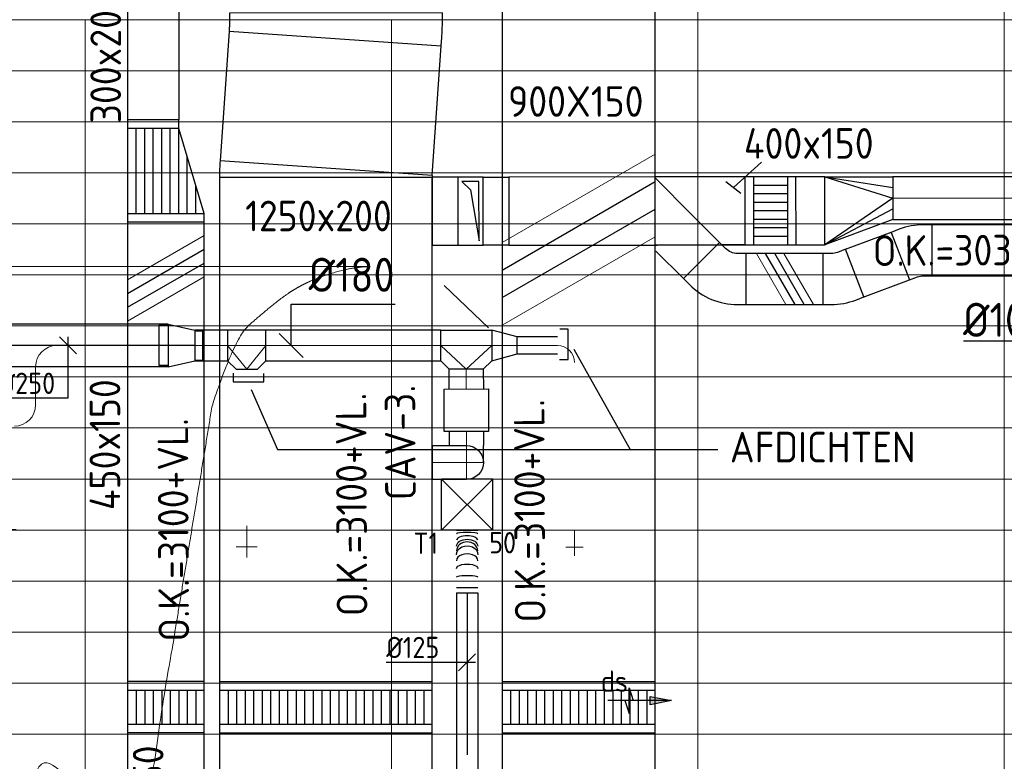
# Model space of a CAD drawing. Header units: millimetres. Extents: x -72412 to 16313, y -1015 to 52998.
# Tile 15 of 64: x -56107 to -50322, y 15870 to 20229. Entities that reach past the tile are written whole.
import ezdxf
from ezdxf.enums import TextEntityAlignment as Align

# ---------------------------------------------------------------- set-up
doc = ezdxf.new("R2010")
doc.units = ezdxf.units.MM
doc.header["$LTSCALE"] = 50
doc.linetypes.add('CENTER2', pattern=[28.575, 19.05, -3.175, 3.175, -3.175])
for name, color, linetype in [('4plfd', 254, 'Continuous'), ('WL570---_RETOUR', 100, 'Continuous'), ('WL570---_RETOUR_HL', 1, 'Continuous'), ('WL570---_TOEVOER', 200, 'Continuous'), ('WL570---_TOEVOER_HL', 1, 'Continuous'), ('WL570---_TOEVOER_RST', 200, 'Continuous'), ('WL570---_TOEVOER_RST_HL', 1, 'Continuous'), ('WM570---_RETOUR', 2, 'Continuous'), ('WM570---_RETOUR_PR', 2, 'Continuous'), ('WM570---_TOEVOER', 2, 'Continuous'), ('WM570---_TOEVOER_PR', 2, 'Continuous'), ('WM570---_TOEVOER_RST_PR', 1, 'Continuous'), ('WT570---_TEKST', 2, 'Continuous')]:
    doc.layers.add(name, color=color, linetype=linetype)
for name, color, linetype, lineweight in [('WL570---_BESTAAND-HARTLIJN', 161, 'Continuous', 0), ('WL570---_BESTAAND-RETOUR', 140, 'Continuous', 0), ('WL570---_BESTAAND-TOEVOER', 180, 'Continuous', 0), ('WL570---_DEMONTEREN', 10, 'Continuous', 0)]:
    doc.layers.add(name, color=color, linetype=linetype, lineweight=lineweight)
doc.layers.get('WL570---_DEMONTEREN').off()
doc.styles.add('BURO-025', font='ISO96.shx', dxfattribs={"height": 125})
doc.styles.add('ISO', font='ISO', dxfattribs={"height": 162})
doc.styles.add('MAATVOERING', font='ISO')

# ---------------------------------------------------------------- blocks, each defined once
blk = doc.blocks.new('Groep-43')
at = {"color": 8, "linetype": 'Continuous', "lineweight": 13}
for p, q in [((-73154.912, 18699.14), (-22154.912, 18699.14)), ((-73154.912, 18399.14), (-22154.912, 18399.14)), ((-73154.912, 18099.14), (-22154.912, 18099.14)), ((-73154.912, 17799.14), (-22154.912, 17799.14)), ((-73154.912, 17499.14), (-22154.912, 17499.14)), ((-22154.912, 17199.14), (-73154.912, 17199.14)), ((-73154.912, 16899.14), (-22154.912, 16899.14)), ((-22154.912, 16599.14), (-73154.912, 16599.14)), ((-22154.912, 16299.14), (-73154.912, 16299.14)), ((-22154.912, 15999.14), (-73154.912, 15999.14)), ((-22154.912, 15699.14), (-73154.912, 15699.14)), ((-22154.912, 15399.14), (-73154.912, 15399.14)), ((-73154.912, 15099.14), (-22154.912, 15099.14)), ((-22154.912, 14799.14), (-73154.912, 14799.14)), ((-22154.912, 14499.14), (-73154.912, 14499.14))]:
    blk.add_line(p, q, dxfattribs=at)
blk = doc.blocks.new('Groep-50')
at = {"color": 8, "linetype": 'Continuous', "lineweight": 13}
for p, q in [((-54854.9, 19149.1), (-54854.9, 7003.9)), ((-53054.9, 18999.1), (-53054.9, 6825.7)), ((-65604.9, 18699.1), (-54904.7, 18699.1)), ((-58454.9, 18699.1), (-58454.9, 7516)), ((-56654.9, 18699.1), (-56654.9, 7233.8))]:
    blk.add_line(p, q, dxfattribs=at)
at = {"color": 8}
blk.add_blockref('Groep-43', (0, 0), dxfattribs=at)
blk = doc.blocks.new('Block plafond 5e verd')
at = {"layer": '4plfd', "linetype": 'Continuous', "lineweight": 18}
blk.add_open_spline([(12500, -1900), (12500, -4532.2), (12500, -7164.4), (11206.8, -7581.2), (9913.5, -7998.1), (9259.8, -8169.1), (8394.2, -7914.5), (7991.2, -7623.7), (7658.7, -7255.3), (7470.3, -6948.7), (7316.8, -6492.4), (7299.9, -6094.6), (7299.9, -6542.3), (7299.9, -6990), (7299.9, -7392), (7318.7, -7801.4), (7395.8, -8103.4), (7554.3, -8474.5), (7886.5, -8905.9), (8214.8, -9161.9), (8600.6, -9354.7), (9013.4, -9461.7), (9414.6, -9475.2), (9794.7, -9415.4), (9926, -9364), (11968.2, -8706.6), (14010.4, -8049.2), (14275, -6442.3), (14539.6, -4835.5), (14884.7, -4892.3), (15229.8, -4949.1), (15413.8, -3833.4), (15597.7, -2717.7), (15728, -2321), (15892.5, -2175.9), (16052.9, -2047.8), (16206.3, -1969.2), (16365.1, -1921.2), (16459, -1903.8), (16550, -1900), (14525, -1900), (12500, -1900)], degree=2, knots=[0, 0, 0, 1, 1, 2, 2, 3, 4, 5, 6, 7, 8, 8, 9, 9, 10, 11, 12, 13, 14, 15, 16, 17, 18, 19, 19, 20, 20, 21, 21, 22, 22, 23, 23, 24, 25, 26, 27, 28, 29, 29, 30, 30, 30], dxfattribs=at)
at = {"layer": '4plfd'}
blk.add_blockref('Groep-50', (73304.9, -19149.1), dxfattribs=at)
blk = doc.blocks.new('KARH')
for p, q in [((1, 0.5), (0, 0.5)), ((0, -0.5), (1, -0.5))]:
    blk.add_line(p, q)
at = {"invisible_edges": 15}
blk.add_3dface([(0, 0.5), (0, -0.5), (1, -0.5), (1, 0.5)], dxfattribs=at)
blk = doc.blocks.new('VBO12502000005041-100')
blk.add_lwpolyline([(-625, -75.1), (625, -75.1), (625, -25.1, 0.017455), (621.7, 69.1), (618.2, 119), (-628.7, 31.8), (-625.2, -18.1, -0.017455), (-625, -25.1)], format="xyb", close=True)
blk = doc.blocks.new('VPB1250200125015000176')
for p, q in [((625.4, -16.4), (-621.6, 70)), ((-621.6, 70), (-621.6, 70)), ((-625, -26.9), (625, -26.8)), ((625, -26.8), (625, -26.8))]:
    blk.add_line(p, q)
for radius in [1400, 150]:
    blk.add_arc((775, -26.8), radius, 176.03484, 180.00411)
blk = doc.blocks.new('VSP40015040015020-1')
at = {"layer": 'WL570---_RETOUR'}
for p, q in [((50, -200), (50, 200)), ((250, -200), (250, 200)), ((50, 150), (250, 150)), ((50, 100), (250, 100)), ((50, 50), (250, 50)), ((50, 0), (250, 0)), ((50, -50), (250, -50)), ((50, -100), (250, -100)), ((50, -150), (250, -150))]:
    blk.add_line(p, q, dxfattribs=at)
blk.add_lwpolyline([(0, -200), (300, -200), (300, 200), (0, 200)], close=True, dxfattribs=at)
blk = doc.blocks.new('VRO40015000250400-75R')
at = {"layer": 'WL570---_RETOUR'}
for p, q in [((-400, 275), (0, 62.5)), ((-400, -125), (0, -62.5))]:
    blk.add_line(p, q, dxfattribs=at)
blk.add_lwpolyline([(-400, 275), (-400, -125), (0, -125), (0, 125)], close=True, dxfattribs=at)
blk.add_lwpolyline([(-400, -125), (-400, -125), (0, 0), (-400, 275)], dxfattribs=at)
blk = doc.blocks.new('VBO40015000050901-0')
blk.add_lwpolyline([(74.8, 200.1), (224.8, 200.2), (225.2, -199.8), (75.2, -199.9)])
blk = doc.blocks.new('VBO40015000050901-100Z')
at = {"layer": 'WL570---_RETOUR'}
for p, q in [((175, 275), (-175, 275)), ((-175, 275), (-175, 175)), ((-125, 225), (175, 275)), ((-175, 175), (-125, 225)), ((-200, 150), (200, 150))]:
    blk.add_line(p, q, dxfattribs=at)
blk.add_lwpolyline([(-200, 0), (200, 0), (200, 300), (-200, 300)], close=True, dxfattribs=at)
blk = doc.blocks.new('*X176')
at = {"color": 0}
for p, q in [((50, 400), (550, 400)), ((50, 300), (550, 300)), ((50, 200), (550, 200)), ((50, 100), (383.3, 100))]:
    blk.add_line(p, q, dxfattribs=at)
blk = doc.blocks.new('*X177')
at = {"color": 0}
for p, q in [((50, 350), (550, 350)), ((50, 250), (550, 250)), ((50, 150), (550, 150)), ((50, 50), (216.7, 50))]:
    blk.add_line(p, q, dxfattribs=at)
blk = doc.blocks.new('VTR45015030020015-0')
at = {"layer": 'WL570---_TOEVOER'}
for p, q in [((50, 225), (0, 225)), ((0, 225), (0, -225)), ((600, 225), (550, 225)), ((600, -75), (600, 225)), ((550, -75), (600, -75)), ((0, -225), (50, -225))]:
    blk.add_line(p, q, dxfattribs=at)
blk.add_lwpolyline([(50, -225), (550, -75), (550, 225), (50, 225)], close=True, dxfattribs=at)
for name in ['*X176', '*X177']:
    blk.add_blockref(name, (0, -225), dxfattribs=at)
blk = doc.blocks.new('KARO')
for p, q in [((1, 0.5), (0, 0.5)), ((0, -0.5), (1, -0.5))]:
    blk.add_line(p, q)
at = {"invisible_edges": 15}
blk.add_3dface([(0, 0.5), (0, -0.5), (1, -0.5), (1, 0.5)], dxfattribs=at)
at = {"layer": 'WL570---_BESTAAND-HARTLIJN'}
blk.add_line((0, 0), (1, 0), dxfattribs=at)
blk = doc.blocks.new('OTS18018020000T')
blk.add_lwpolyline([(-150, -230), (150, -230), (150, -50), (100, 0), (-100, 0), (-150, -50)], close=True)
at = {"layer": 'WL570---_BESTAAND-HARTLIJN'}
blk.add_line((-150, -140), (150, -140), dxfattribs=at)
at = {"layer": 'WL570---_BESTAAND-RETOUR'}
blk.add_lwpolyline([(-150, -140), (0, 0), (150, -140)], dxfattribs=at)
blk = doc.blocks.new('VSP12501501250150-0')
at = {"layer": 'WL570---_RETOUR'}
for p, q in [((50, -625), (50, 625)), ((250, -625), (250, 625)), ((50, 575), (250, 575)), ((50, 525), (250, 525)), ((50, 475), (250, 475)), ((50, 425), (250, 425)), ((50, 375), (250, 375)), ((50, 325), (250, 325)), ((50, 275), (250, 275)), ((50, 225), (250, 225)), ((50, 175), (250, 175)), ((50, 125), (250, 125)), ((50, 75), (250, 75)), ((50, 25), (250, 25)), ((50, -25), (250, -25)), ((50, -75), (250, -75)), ((50, -125), (250, -125)), ((50, -175), (250, -175)), ((50, -225), (250, -225)), ((50, -275), (250, -275)), ((50, -325), (250, -325)), ((50, -375), (250, -375)), ((50, -425), (250, -425)), ((50, -475), (250, -475)), ((50, -525), (250, -525)), ((50, -575), (250, -575))]:
    blk.add_line(p, q, dxfattribs=at)
blk.add_lwpolyline([(0, -625), (300, -625), (300, 625), (0, 625)], close=True, dxfattribs=at)
blk = doc.blocks.new('OTS18018012500H')
blk.add_lwpolyline([(-112.5, -90), (112.5, -90), (112.5, 90), (62.5, 140), (-62.5, 140), (-112.5, 90)], close=True)
at = {"layer": 'WL570---_BESTAAND-HARTLIJN'}
blk.add_line((-112.5, 0), (112.5, 0), dxfattribs=at)
at = {"layer": 'WL570---_BESTAAND-RETOUR'}
blk.add_lwpolyline([(-112.5, 0), (0, 140), (112.5, 0)], dxfattribs=at)
blk = doc.blocks.new('OBO12500090ZE')
blk.add_lwpolyline([(-62.5, 0), (62.5, 0), (62.5, 125, 1), (-62.5, 125)], format="xyb", close=True)
at = {"layer": 'WL570---_BESTAAND-HARTLIJN'}
for points in [[(0, 0), (0, 187.5)], [(-62.5, 125), (62.5, 125)]]:
    blk.add_lwpolyline(points, dxfattribs=at)
blk = doc.blocks.new('OBO12500090H')
blk.add_lwpolyline([(62.5, -125, 0.414214), (-125, 62.5), (-125, -62.5, -0.414214), (-62.5, -125)], format="xyb", close=True)
at = {"invisible_edges": 15}
for points in [[(-114.1, -63.4), (-92.4, 59.7), (-125, 62.5), (-125, -62.5)], [(-103.6, -66.3), (-60.9, 51.2), (-92.4, 59.7), (-114.1, -63.4)], [(-93.8, -70.9), (-31.2, 37.4), (-60.9, 51.2), (-103.6, -66.3)], [(-84.8, -77.1), (-4.5, 18.6), (-31.2, 37.4), (-93.8, -70.9)], [(-77.1, -84.8), (18.6, -4.5), (-4.5, 18.6), (-84.8, -77.1)], [(-70.9, -93.8), (37.4, -31.2), (18.6, -4.5), (-77.1, -84.8)], [(-66.3, -103.6), (51.2, -60.9), (37.4, -31.2), (-70.9, -93.8)], [(-63.4, -114.1), (59.7, -92.4), (51.2, -60.9), (-66.3, -103.6)], [(-62.5, -125), (62.5, -125), (59.7, -92.4), (-63.4, -114.1)]]:
    blk.add_3dface(points, dxfattribs=at)
at = {"layer": 'WL570---_BESTAAND-HARTLIJN'}
blk.add_arc((-125, -125), 125, 0, 90, dxfattribs=at)
blk = doc.blocks.new('OSV18012501020G')
blk.add_lwpolyline([(0, -90), (102.6, -62.5), (102.6, 62.5), (0, 90)], close=True)
at = {"layer": 'WL570---_BESTAAND-HARTLIJN'}
blk.add_line((0, 0), (102.6, 0), dxfattribs=at)
blk = doc.blocks.new('VSP45015045015012-0')
at = {"layer": 'WL570---_TOEVOER'}
for p, q in [((50, -225), (50, 225)), ((50, 175), (250, 175)), ((250, -225), (250, 225)), ((50, 125), (250, 125)), ((50, 75), (250, 75)), ((50, 25), (250, 25)), ((50, -25), (250, -25)), ((50, -75), (250, -75)), ((50, -125), (250, -125)), ((50, -175), (250, -175))]:
    blk.add_line(p, q, dxfattribs=at)
blk.add_lwpolyline([(0, -225), (300, -225), (300, 225), (0, 225)], close=True, dxfattribs=at)
blk = doc.blocks.new('OBO20000090ZE')
blk.add_lwpolyline([(-100, 0), (100, 0), (100, 200, 1), (-100, 200)], format="xyb", close=True)
at = {"layer": 'WL570---_BESTAAND-HARTLIJN'}
for points in [[(0, 0), (0, 300)], [(-100, 200), (100, 200)]]:
    blk.add_lwpolyline(points, dxfattribs=at)
blk = doc.blocks.new('MVLINE')
blk.add_line((35.4, -35.4), (-35.4, 35.4))
blk = doc.blocks.new('VBO30020000050451-100R')
blk.add_lwpolyline([(-41.4, -262.1), (258.6, -262.1), (258.6, -212.1, 0.198912), (141.4, 70.7), (106.1, 106.1), (-106.1, -106.1), (-70.7, -141.4, -0.198912), (-41.4, -212.1)], format="xyb", close=True)
blk = doc.blocks.new('OBO10000090ZH')
blk.add_lwpolyline([(-50, -100), (50, -100), (50, 0, 1), (-50, 0)], format="xyb", close=True)
at = {"layer": 'WL570---_BESTAAND-HARTLIJN'}
for points in [[(-50, 0), (50, 0)], [(0, -100), (0, 50)]]:
    blk.add_lwpolyline(points, dxfattribs=at)
blk = doc.blocks.new('OSV18010001490G')
blk.add_lwpolyline([(0, -90), (149.3, -50), (149.3, 50), (0, 90)], close=True)
at = {"layer": 'WL570---_BESTAAND-HARTLIJN'}
blk.add_line((0, 0), (149.3, 0), dxfattribs=at)
blk = doc.blocks.new('OBO10000090H')
blk.add_lwpolyline([(50, -100, 0.414214), (-100, 50), (-100, -50, -0.414214), (-50, -100)], format="xyb", close=True)
at = {"invisible_edges": 15}
for points in [[(-91.3, -50.8), (-74, 47.7), (-100, 50), (-100, -50)], [(-82.9, -53), (-48.7, 41), (-74, 47.7), (-91.3, -50.8)], [(-75, -56.7), (-25, 29.9), (-48.7, 41), (-82.9, -53)], [(-67.9, -61.7), (-3.6, 14.9), (-25, 29.9), (-75, -56.7)], [(-61.7, -67.9), (14.9, -3.6), (-3.6, 14.9), (-67.9, -61.7)], [(-56.7, -75), (29.9, -25), (14.9, -3.6), (-61.7, -67.9)], [(-53, -82.9), (41, -48.7), (29.9, -25), (-56.7, -75)], [(-50.8, -91.3), (47.7, -74), (41, -48.7), (-53, -82.9)], [(-50, -100), (50, -100), (47.7, -74), (-50.8, -91.3)]]:
    blk.add_3dface(points, dxfattribs=at)
at = {"layer": 'WL570---_BESTAAND-HARTLIJN'}
blk.add_arc((-100, -100), 100, 0, 90, dxfattribs=at)
blk = doc.blocks.new('VSP90015090015012-1')
at = {"layer": 'WL570---_TOEVOER'}
for p, q in [((50, -450), (50, 450)), ((250, -450), (250, 450)), ((50, 400), (250, 400)), ((50, 350), (250, 350)), ((50, 300), (250, 300)), ((50, 250), (250, 250)), ((50, 200), (250, 200)), ((50, 150), (250, 150)), ((50, 100), (250, 100)), ((50, 50), (250, 50)), ((50, 0), (250, 0)), ((50, -50), (250, -50)), ((50, -100), (250, -100)), ((50, -150), (250, -150)), ((50, -200), (250, -200)), ((50, -250), (250, -250)), ((50, -300), (250, -300)), ((50, -350), (250, -350)), ((50, -400), (250, -400))]:
    blk.add_line(p, q, dxfattribs=at)
blk.add_lwpolyline([(0, -450), (300, -450), (300, 450), (0, 450)], close=True, dxfattribs=at)
blk = doc.blocks.new('VBO30020000050211-100')
blk.add_lwpolyline([(-150, -95.3), (150, -95.3), (150, -45.3, 0.091887), (123.4, 98.1), (105.5, 144.8), (-174.6, 37.3), (-156.6, -9.4, -0.091887), (-150, -45.3)], format="xyb", close=True)
blk = doc.blocks.new('UISO')
for p, q in [((0, 0.18), (1, 0.7574)), ((0, 0), (1, 0.5774))]:
    blk.add_line(p, q)
at = {"layer": 'WL570---_BESTAAND-TOEVOER'}
for p, q in [((0, 0.36), (1, 0.9374)), ((0, -0.18), (1, 0.3974))]:
    blk.add_line(p, q, dxfattribs=at)
blk = doc.blocks.new('*U569')
at = {"color": 0, "ltscale": 10}
for p, q in [((150, 150, -2500), (-150, 150, -2500)), ((-150, -150, -2500), (-150, 150, -2500)), ((150, -150, -2500), (-150, 150, -2500)), ((-150, -150, -2500), (150, 150, -2500)), ((150, -150, -2500), (150, 150, -2500)), ((150, -150, -2500), (-150, -150, -2500))]:
    blk.add_line(p, q, dxfattribs=at)
at = {"layer": 'WL570---_TOEVOER_RST_HL', "linetype": 'CENTER2'}
blk.add_circle((0, 0, -2500), 0.075, dxfattribs=at)
at = {"layer": 'WL570---_TOEVOER_RST', "color": 2, "style": 'BURO-025'}
for tag in ['MC', 'Q']:
    blk.add_attdef(tag, text='', height=125, dxfattribs=at).set_placement((0, 0), align=Align.MIDDLE)
at = {"layer": 'WM570---_TOEVOER_RST_PR', "color": 2, "style": 'BURO-025'}
blk.add_attdef('POSNR', text='', height=125, dxfattribs=at).set_placement((0, 0), align=Align.MIDDLE)
blk = doc.blocks.new('LU-PIJL6')
at = {"color": 0, "linetype": 'Continuous'}
for p, q in [((-5, -1.5), (-5, 1.5)), ((-5, 1.5), (-4.5, 0)), ((0, 0), (-7.5, 0)), ((-5.5, 0), (-5, -1.5)), ((-2.5, -0.5), (-2.5, 0.5)), ((-2.5, 0.5), (0, 0)), ((0, 0), (-2.5, -0.5))]:
    blk.add_line(p, q, dxfattribs=at)
blk.add_solid([(-2.5, 0.5), (-2.5, -0.5), (0, 0)], dxfattribs=at)
blk = doc.blocks.new('*U660')
at = {"color": 0, "ltscale": 10}
for p, q in [((0, 125, -2700), (1134.1, 125, -2700)), ((0, -125, -2700), (0, 125, -2700)), ((1310.9, 125, -2700), (1538.6, 125, -2700)), ((1538.6, 125, -2700), (1538.6, -125, -2700)), ((0, -125, -2700), (1538.6, -125, -2700))]:
    blk.add_line(p, q, dxfattribs=at)
at = {"layer": 'WL570---_RETOUR_HL', "linetype": 'CENTER2'}
blk.add_line((0, 0, -2700), (1538.6, 0, -2700), dxfattribs=at)
at = {"layer": 'WM570---_RETOUR_PR', "color": 2, "style": 'BURO-025'}
blk.add_attdef('POSNR', text='', height=125, dxfattribs=at).set_placement((0, 0), align=Align.MIDDLE)
blk = doc.blocks.new('*U676')
at = {"layer": 'WM570---_RETOUR', "color": 0, "ltscale": 10}
for p, q in [((-50, -50), (50, 50)), ((-50, 0), (496.5, 0))]:
    blk.add_line(p, q, dxfattribs=at)
at = {"layer": 'WM570---_RETOUR', "color": 0, "style": 'BURO-025'}
blk.add_text('%%c125', height=125, dxfattribs=at).set_placement((166.1, 25))
blk = doc.blocks.new('*U677')
at = {"layer": 'WM570---_RETOUR', "color": 0, "ltscale": 10}
for p, q in [((50, -50), (-50, 50)), ((0, 50), (0, -310.1)), ((0, -310.1), (-407.1, -310.1))]:
    blk.add_line(p, q, dxfattribs=at)
at = {"layer": 'WM570---_RETOUR', "color": 0, "style": 'BURO-025'}
blk.add_text('%%c250', height=125, dxfattribs=at).set_placement((-407.1, -285.1))
blk = doc.blocks.new('*U683')
at = {"color": 0, "ltscale": 10}
for p, q in [((0, 62.5, -2700), (2896.4, 62.5, -2700)), ((0, -62.5, -2700), (0, 62.5, -2700)), ((2896.4, 62.5, -2700), (2896.4, -62.5, -2700)), ((0, -62.5, -2700), (2896.4, -62.5, -2700))]:
    blk.add_line(p, q, dxfattribs=at)
at = {"layer": 'WL570---_TOEVOER_HL', "linetype": 'CENTER2'}
blk.add_line((0, 0, -2700), (2896.4, 0, -2700), dxfattribs=at)
at = {"layer": 'WM570---_TOEVOER_PR', "color": 2, "style": 'BURO-025'}
blk.add_attdef('POSNR', text='', height=125, dxfattribs=at).set_placement((0, 0), align=Align.MIDDLE)
blk = doc.blocks.new('*U684')
at = {"color": 0, "ltscale": 10}
for p, q in [((0, 62.5, -2700), (0, -62.5, -2700)), ((32.2, 62.5, -2700), (32.2, -62.5, -2700)), ((368.9, 62.5, -2700), (368.9, -62.5, -2700))]:
    blk.add_line(p, q, dxfattribs=at)
for centre, major_axis, ratio, start_param, end_param in [((91.3, 0, -2700), (0, -62.5), 0.143311, 0, 3.141593), ((188.1, 0, -2700), (0, -62.5), 0.6598, 0, 3.141593), ((246.7, 0, -2700), (0, 62.5), 0.848092, 3.141593, 6.283185), ((308.6, 0, -2700), (0, 62.5), 0.418396, 3.141593, 6.283185)]:
    blk.add_ellipse(centre, major_axis=major_axis, ratio=ratio, start_param=start_param, end_param=end_param, dxfattribs=at)
at = {"color": 0, "ltscale": 10, "extrusion": (0, 0, -1)}
for centre, major_axis, ratio, start_param, end_param in [((142.9, 0, -2700), (0, 62.5), 0.418396, 0, 3.141593), ((223.5, 0, -2700), (0, 62.5), 0.848092, 0, 3.141593), ((273.8, 0, -2700), (0, -62.5), 0.6598, 3.141593, 6.283185), ((348.2, 0, -2700), (0, -62.5), 0.143311, 3.141593, 6.283185)]:
    blk.add_ellipse(centre, major_axis=major_axis, ratio=ratio, start_param=start_param, end_param=end_param, dxfattribs=at)
at = {"layer": 'WM570---_TOEVOER_PR', "color": 2, "style": 'BURO-025'}
blk.add_attdef('POSNR', text='', height=125, dxfattribs=at).set_placement((0, 0), align=Align.MIDDLE)
blk = doc.blocks.new('*U692')
at = {"layer": 'WM570---_TOEVOER', "color": 0, "ltscale": 10}
for p, q in [((50, 0), (-475.5, 0)), ((-50, -50), (50, 50))]:
    blk.add_line(p, q, dxfattribs=at)
at = {"layer": 'WM570---_TOEVOER', "color": 0, "style": 'BURO-025'}
blk.add_text('%%c125', height=125, dxfattribs=at).set_placement((-475.5, 25))

msp = doc.modelspace()

# ---------------------------------------------------------------- linework, layer by layer
for p, q in [((-51748.9, 19392.3), (-51913.6, 19241.9)), ((-51870, 19207.4), (-51957.3, 19276.3))]:
    msp.add_line(p, q)
at = {"color": 0, "ltscale": 10}
for p, q in [((-55287.1, 18195.5), (-55287.1, 18433)), ((-55032.3, 18400.3), (-55032.3, 18238.3))]:
    msp.add_line(p, q, dxfattribs=at)
at = {"layer": 'WL570---_BESTAAND-TOEVOER'}
msp.add_line((-53613.4, 18667), (-53353.5, 18417), dxfattribs=at)
at = {"layer": 'WL570---_RETOUR'}
for p, q in [((-51846, 19305.1), (-52373, 19305.1)), ((-51845.7, 18905.1), (-51980.8, 18905.1)), ((-53382.4, 17626.2), (-53382.4, 17726.2))]:
    msp.add_line(p, q, dxfattribs=at)
at = {"layer": 'WL570---_RETOUR', "ltscale": 10}
for p, q in [((-55234.1, 18433), (-55287.1, 18433)), ((-55287.1, 18195.5), (-55287.1, 18433)), ((-55234.1, 18439.3), (-55079, 18404.3)), ((-55234.1, 18439.3), (-55234.1, 18189.3)), ((-55079, 18404.3), (-55079, 18224.3)), ((-55079, 18400.3), (-55032.3, 18400.3)), ((-55032.3, 18400.3), (-55032.3, 18228.3)), ((-55079, 18228.3), (-55032.3, 18228.3)), ((-55234.1, 18195.5), (-55287.1, 18195.5)), ((-55234.1, 18189.3), (-55079, 18224.3))]:
    msp.add_line(p, q, dxfattribs=at)
at = {"layer": 'WL570---_RETOUR'}
for points in [[(-52935.5, 18231.8), (-52883.9, 18231.8), (-52883.9, 18410.4), (-52933.3, 18410.4)], [(-54852.1, 18152.3), (-54852.1, 18100.6), (-54673.6, 18100.6), (-54673.6, 18150)]]:
    msp.add_lwpolyline(points, dxfattribs=at)
msp.add_lwpolyline([(-53612.5, 17807.8), (-53613, 18057.8), (-53353, 18058.3), (-53352.5, 17808.3)], close=True, dxfattribs=at)
at = {"layer": 'WL570---_RETOUR_HL', "linetype": 'CENTER2'}
msp.add_line((-55079, 18314.3), (-55234.1, 18314.3), dxfattribs=at)
for centre in [(-55234.1, 18314.3), (-55079, 18314.3)]:
    msp.add_circle(centre, 0.075, dxfattribs=at)
at = {"layer": 'WL570---_TOEVOER'}
for p, q in [((-55473.7, 23195), (-55473, 19640.1)), ((-55173.7, 23195), (-55173, 19640.1)), ((-52156.6, 19081), (-52374.2, 19298.6))]:
    msp.add_line(p, q, dxfattribs=at)
at = {"layer": 'WL570---_TOEVOER', "color": 1}
for p, q in [((-52851.3, 18292.7), (-52520.6, 17702.4)), ((-54747.2, 18054.8), (-54592.8, 17702.4)), ((-54592.8, 17702.4), (-52004.8, 17702.4))]:
    msp.add_line(p, q, dxfattribs=at)
at = {"layer": 'WM570---_TOEVOER'}
for points in [[(-54512.7, 18314), (-54512.7, 18556.5), (-53900.8, 18556.5)], [(-49936.2, 18170.5), (-49936.2, 18340), (-50562.4, 18340)]]:
    msp.add_lwpolyline(points, dxfattribs=at)

# ---------------------------------------------------------------- block references
at = {"layer": 'WL570---_BESTAAND-RETOUR', "xscale": 1.336130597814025, "yscale": 400, "zscale": 150, "rotation": 180.0506517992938}
msp.add_blockref('KARH', (-52361.5, 19104.7), dxfattribs=at)
at = {"layer": 'WL570---_BESTAAND-TOEVOER', "rotation": 270}
msp.add_blockref('VSP45015045015012-0', (-55248, 16338.6), dxfattribs=at)
at = {"layer": 'WL570---_DEMONTEREN'}
for name, p, rotation in [('OSV18012501020G', (-55079, 18314.3), 180), ('OBO12500090H', (-56013.6, 18314.3), 90), ('OBO12500090H', (-56013.6, 17839.7), 270), ('OBO12500090ZE', (-54773.6, 17254.9), 180.0000000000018), ('OBO10000090ZH', (-52847.3, 17127.8), 180)]:
    msp.add_blockref(name, p, dxfattribs=dict(at, rotation=rotation))
at = {"layer": 'WL570---_DEMONTEREN', "yscale": 125, "zscale": 125}
for p, xscale in [((-55888.6, 18314.3), 415.7470163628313), ((-55472.9, 18314.3), 289.5685210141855)]:
    msp.add_blockref('KARO', p, dxfattribs=dict(at, xscale=xscale))
for p, xscale, rotation in [((-55181.6, 18314.3), 1.695017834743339, 180), ((-56013.6, 18189.3), 224.6290840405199, 270)]:
    msp.add_blockref('KARO', p, dxfattribs=dict(at, xscale=xscale, rotation=rotation))
at = {"layer": 'WL570---_DEMONTEREN'}
msp.add_blockref('OBO10000090H', (-52847.3, 18314.3), dxfattribs=at)
at = {"layer": 'WL570---_RETOUR'}
for name, p, rotation in [('VBO12502000005041-100', (-54248.7, 20192.6), 356.0348390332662), ('VBO40015000050901-100Z', (-53683.4, 19103.5), 270.0506517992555), ('VSP40015040015020-1', (-51545.8, 19105.4), 180.0506517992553), ('*U660', (-55234.1, 18314.4, 2700), 180), ('OTS18018012500H', (-54773.3, 18314.3), 180), ('VSP12501501250150-0', (-54307.9, 16337.3), 270.0041069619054)]:
    msp.add_blockref(name, p, dxfattribs=dict(at, rotation=rotation))
for name, p, xscale, yscale, zscale, rotation in [('KARH', (-54306.6, 19357.1), 762.4496428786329, 1250, 200, 86.03483903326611), ('KARH', (-54308.4, 19303.5), 7105.945784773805, 1250, 150, 270.0041069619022), ('KARH', (-53233.4, 19103.9), 6.821366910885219, 400, 150, 0.05065179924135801), ('KARH', (-53226.6, 19103.9), 865.0758920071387, 400, 150, 0.05065179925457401), ('KARH', (-51845.8, 19105.1), 527.1287432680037, 400, 150, 180.0000000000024), ('KARH', (-51376.2, 19105.5), 169.5950130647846, 400, 150, 180.050651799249), ('KARO', (-47170.3, 19180.2), 3805.813300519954, 250, 250, 180), ('KARO', (-54885.8, 18314.3), 193.1641476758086, 180, 180, 180), ('KARO', (-53633.4, 18314.3), 1027.376372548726, 180, 180, 180), ('KARO', (-52947.3, 18314.3), 236.8760311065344, 100, 100, 180), ('KARO', (-53483, 18058.1), -116.1827156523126, 200, 200, 270.0940263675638), ('KARO', (-53482.4, 17726), -82.09507281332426, 200, 200, 270.1085808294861)]:
    msp.add_blockref(name, p, dxfattribs=dict(at, xscale=xscale, yscale=yscale, zscale=zscale, rotation=rotation))
for name, p in [('VPB1250200125015000176', (-54308.4, 19330.3)), ('VBO40015000050901-0', (-53458.4, 19103.7)), ('OSV18010001490G', (-53333.4, 18314.3))]:
    msp.add_blockref(name, p, dxfattribs=at)
at = {"layer": 'WL570---_RETOUR', "xscale": -1}
for name, p, rotation in [('VRO40015000250400-75R', (-50976.2, 19180.2), 179.9493482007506), ('OTS18018020000T', (-53483.2, 18174.3), 180.1013035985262), ('OBO20000090ZE', (-53682.2, 17625.6), 270.1013035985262)]:
    msp.add_blockref(name, p, dxfattribs=dict(at, rotation=rotation))
at = {"layer": 'WL570---_RETOUR', "xscale": 50, "yscale": 50, "zscale": 50}
msp.add_blockref('LU-PIJL6', (-52277, 16226.4), dxfattribs=at)
at = {"layer": 'WL570---_TOEVOER'}
msp.add_blockref('Block plafond 5e verd', (-70573.6, 20679.1), dxfattribs=at)
for name, p, xscale, yscale, zscale, rotation in [('KARH', (-52823, 20745.7), 6876.846434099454, 900, 150, 270.0000000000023), ('KARH', (-55248, 13181.6), 5858.467450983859, 450, 150, 90), ('KARH', (-52101.1, 18813.3), 228.5843076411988, 300, 200, 135), ('KARH', (-50931, 18840.2), 291.1866412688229, 300, 200, 200.5238357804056), ('KARH', (-48291, 18873.6), 2455.519503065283, 300, 200, 180), ('KARH', (-51388.2, 18704.7), 450.7653376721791, 300, 200, 180), ('UISO', (-51497.4, 18554.7), 300, 300, 300, 90)]:
    msp.add_blockref(name, p, dxfattribs=dict(at, xscale=xscale, yscale=yscale, zscale=zscale, rotation=rotation))
for name, p, rotation in [('VTR45015030020015-0', (-55248, 19040.1), 90.00000000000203), ('VBO30020000050211-100', (-50841.8, 18873.6), 90), ('VBO30020000050451-100R', (-51838.9, 18704.7), 225), ('VBO30020000050211-100', (-51292.9, 18704.7), 270), ('*U684', (-53478.1, 16860.2, 2700), 90), ('*U683', (-53478.1, 16860.2, 2700), 270), ('VSP90015090015012-1', (-52823, 16337.3), 270)]:
    msp.add_blockref(name, p, dxfattribs=dict(at, rotation=rotation))
for p, xscale, yscale, zscale in [((-53273, 18595.4), 900, 900, 900), ((-55473, 18538.9), 450, 450, 450)]:
    msp.add_blockref('UISO', p, dxfattribs=dict(at, xscale=xscale, yscale=yscale, zscale=zscale))
ref = msp.add_blockref('*U569', (-53478.1, 17379.1, 2500), dxfattribs=at)
ref.add_attrib('Q', '50', (-53349.2, 17092.2), dxfattribs={"layer": 'WL570---_TOEVOER_RST', "color": 2, "height": 125, "style": 'BURO-025'})
ref.add_attrib('MC', 'T1', (-53793.4, 17088.9), dxfattribs={"layer": 'WL570---_TOEVOER_RST', "color": 2, "height": 125, "style": 'BURO-025'})
at = {"layer": 'WM570---_RETOUR'}
for name, p in [('*U677', (-55824.2, 18314.4, 2700)), ('*U676', (-56623.6, 17232.3, 2700))]:
    msp.add_blockref(name, p, dxfattribs=at)
at = {"layer": 'WM570---_TOEVOER', "xscale": 2, "yscale": 2, "zscale": 2}
msp.add_blockref('MVLINE', (-54512.4, 18314), dxfattribs=at)
at = {"layer": 'WM570---_TOEVOER'}
msp.add_blockref('*U692', (-53478.1, 16451.6, 2700), dxfattribs=at)

# ---------------------------------------------------------------- texts
for s, rotation, style, p in [('300x200', 90, 'MAATVOERING', (-55511.9, 19619.3)), ('O.K.=3030+VL.', 0.31481, 'ISO', (-51094.1, 18780.7)), ('O.K.=3100+VL.', 90.31481, 'ISO', (-54064, 16723.4)), ('O.K.=3100+VL.', 90.31481, 'ISO', (-53017.1, 16686.1)), ('450x150', 90, 'MAATVOERING', (-55516.6, 17346.2)), ('O.K.=3100+VL.', 90.31481, 'ISO', (-55110.9, 16574.2)), ('CAV-3. ', 90.36546, 'ISO', (-53779.1, 17405.5)), ('450x150', 90, 'MAATVOERING', (-55262.3, 15193.8))]:
    msp.add_text(s, height=180, rotation=rotation, dxfattribs=dict(at, style=style)).set_placement(p)
at = {"layer": 'WM570---_TOEVOER', "style": 'MAATVOERING'}
for s, height, p in [('900X150', 180, (-53237.8, 19658.3)), ('400x150', 180, (-51852.1, 19411.8)), ('1250x200', 180, (-54782.8, 18985.2)), ('%%C180', 200, (-54409.5, 18629.6)), ('%%c100', 200, (-50564, 18364.8))]:
    msp.add_text(s, height=height, dxfattribs=at).set_placement(p)
at = {"layer": 'WM570---_TOEVOER', "lineweight": 0, "style": 'BURO-025'}
msp.add_text('ds', height=125, dxfattribs=at).set_placement((-52692.8, 16278.4))
at = {"layer": 'WT570---_TEKST', "color": 1, "style": 'BURO-025'}
msp.add_text('AFDICHTEN', height=180, dxfattribs=at).set_placement((-51934.3, 17626.8))

doc.saveas('drawing.dxf')
